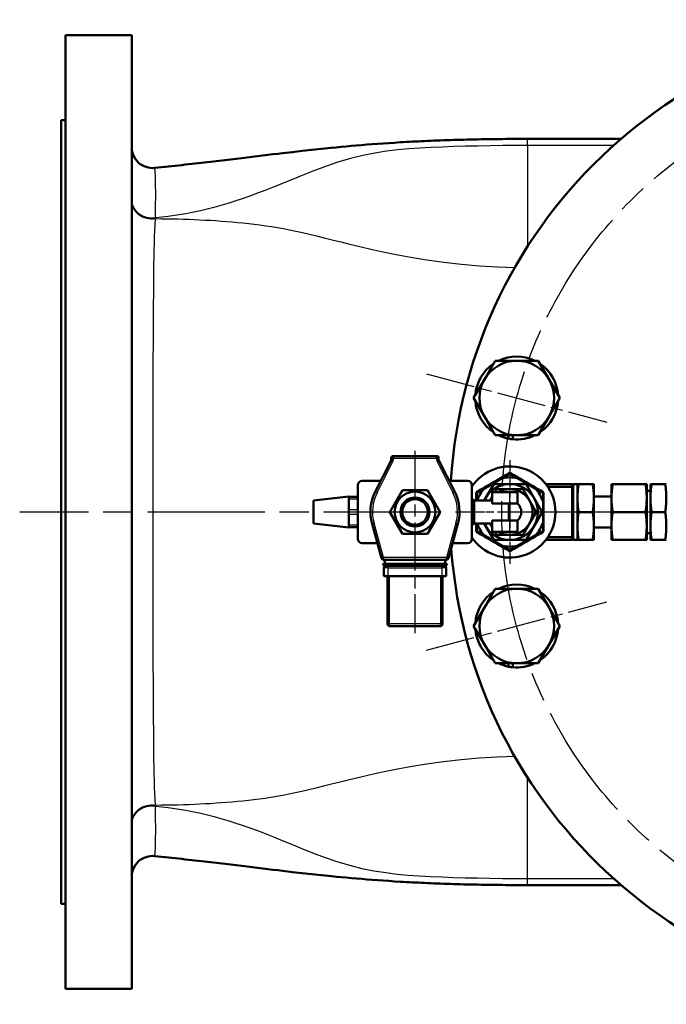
# Model space of a CAD drawing. Header units: millimetres. Extents: x 125 to 1848, y 446 to 2425.
# Tile 1 of 14: x 277 to 589, y 471 to 946. Entities that reach past the tile are written whole.
import ezdxf

# ---------------------------------------------------------------- set-up
doc = ezdxf.new("R2010")
doc.units = ezdxf.units.MM
doc.header["$LTSCALE"] = 10
doc.linetypes.add('CHAIN', pattern=[0.3543, 0.2362, -0.0295, 0.0591, -0.0295])
for name, color, linetype, lineweight in [('Gewinde(DIN)', 3, 'Continuous', 25), ('Mittellinie(DIN)', 4, 'CHAIN', 25), ('Mittelpunktmarkierung(DIN)', 4, 'CHAIN', 25), ('Sichtbare Kanten(DIN)', 7, 'Continuous', 50), ('Sichtbare tangentiale Kanten(DIN)', 3, 'Continuous', 25)]:
    doc.layers.add(name, color=color, linetype=linetype, lineweight=lineweight)

msp = doc.modelspace()

# ---------------------------------------------------------------- linework, layer by layer
at = {"layer": 'Gewinde(DIN)'}
msp.add_arc((467.46, 708.34), 7, 110, 20, dxfattribs=at)
at = {"layer": 'Mittellinie(DIN)', "linetype": 'CHAIN', "ltscale": 9.775055}
msp.add_line((467.46, 737.89), (467.46, 649.92), dxfattribs=at)
at = {"layer": 'Mittellinie(DIN)', "linetype": 'CHAIN', "ltscale": 23.990969}
msp.add_circle((721.8, 708.34), 212.5, dxfattribs=at)
at = {"layer": 'Mittelpunktmarkierung(DIN)', "linetype": 'CHAIN', "ltscale": 10.000767}
for p, q in [((473.07, 774.99), (560.01, 751.69)), ((473.07, 641.69), (560.01, 664.99))]:
    msp.add_line(p, q, dxfattribs=at)
at = {"layer": 'Mittelpunktmarkierung(DIN)', "linetype": 'CHAIN', "ltscale": 5.555937}
msp.add_line((513.23, 733.34), (513.23, 683.34), dxfattribs=at)
at = {"layer": 'Mittelpunktmarkierung(DIN)', "linetype": 'CHAIN', "ltscale": 23.990969}
msp.add_line((1159.99, 708.34), (276.73, 708.34), dxfattribs=at)
at = {"layer": 'Mittelpunktmarkierung(DIN)', "linetype": 'CHAIN', "ltscale": 6.166929}
msp.add_line((543.73, 708.34), (488.23, 708.34), dxfattribs=at)
at = {"layer": 'Sichtbare Kanten(DIN)'}
for p, q in [((298.8, 938.34), (330.8, 938.34)), ((298.8, 478.34), (298.8, 938.34)), ((330.8, 938.34), (330.8, 478.34)), ((296.8, 897.34), (296.8, 519.34)), ((296.8, 897.34), (298.8, 897.34)), ((521.8, 888.34), (566.86, 888.34)), ((500.95, 772.34), (506.15, 781.34)), ((506.15, 781.34), (516.54, 781.34)), ((516.54, 781.34), (526.93, 781.34)), ((526.93, 781.34), (532.13, 772.34)), ((495.75, 763.34), (500.95, 772.34)), ((532.13, 772.34), (537.32, 763.34)), ((500.95, 754.34), (495.75, 763.34)), ((537.32, 763.34), (532.13, 754.34)), ((506.15, 745.34), (500.95, 754.34)), ((532.13, 754.34), (526.93, 745.34)), ((516.54, 745.34), (506.15, 745.34)), ((512.65, 743.72), (512.65, 745.34)), ((514.65, 745.34), (514.65, 743.43)), ((526.93, 745.34), (516.54, 745.34)), ((455.93, 733.13), (448.29, 718.07)), ((456.04, 734.34), (456.04, 733.58)), ((477.88, 735.34), (457.04, 735.34)), ((478.88, 733.58), (478.88, 734.34)), ((486.63, 718.07), (478.99, 733.13)), ((441.96, 723.34), (450.96, 723.34)), ((483.96, 723.34), (492.96, 723.34)), ((500.96, 719.73), (509.5, 724.66)), ((509.5, 724.66), (512.73, 726.53)), ((513.73, 726.53), (516.96, 724.66)), ((516.96, 724.66), (525.5, 719.73)), ((439.96, 695.34), (439.96, 721.34)), ((455.34, 708.34), (461.4, 718.84)), ((461.4, 718.84), (473.52, 718.84)), ((473.52, 718.84), (479.59, 708.34)), ((494.96, 721.34), (494.96, 695.34)), ((497.73, 717.87), (500.96, 719.73)), ((505.43, 721.84), (500.8, 713.82)), ((504.73, 712.42), (504.73, 717.84)), ((513.23, 717.84), (504.73, 717.84)), ((521.02, 721.84), (505.43, 721.84)), ((506.88, 719.34), (506.01, 717.84)), ((513.23, 719.34), (506.88, 719.34)), ((519.58, 719.34), (513.23, 719.34)), ((513.23, 717.84), (516.89, 717.84)), ((516.89, 712.44), (516.89, 717.84)), ((522.75, 713.84), (519.58, 719.34)), ((528.82, 708.34), (521.02, 721.84)), ((525.5, 719.73), (528.73, 717.87)), ((530.6, 721.84), (543.23, 721.84)), ((531.61, 720.43), (543.23, 720.43)), ((543.23, 720.43), (543.23, 721.84)), ((543.23, 720.43), (543.23, 696.25)), ((545.86, 721.84), (544.03, 721.84)), ((546.42, 721.84), (545.86, 721.84)), ((545.86, 694.84), (545.86, 721.84)), ((545.86, 721.84), (545.86, 721.84)), ((546.42, 721.84), (553.21, 721.84)), ((553.76, 721.84), (553.21, 721.84)), ((553.77, 721.84), (553.76, 721.84)), ((553.77, 694.84), (553.77, 721.84)), ((562.82, 721.84), (562.27, 721.84)), ((562.27, 721.84), (562.27, 715.23)), ((562.82, 721.84), (578.71, 721.84)), ((579.27, 721.84), (578.71, 721.84)), ((579.27, 721.84), (579.27, 715.23)), ((579.27, 718.53), (581.08, 718.53)), ((581.08, 721.84), (581.08, 694.84)), ((581.64, 721.84), (581.08, 721.84)), ((581.08, 721.84), (581.08, 721.84)), ((588.16, 721.84), (581.64, 721.84)), ((588.72, 721.84), (588.16, 721.84)), ((418.46, 713.84), (435.46, 715.84)), ((418.46, 713.84), (418.46, 702.84)), ((435.46, 715.84), (435.46, 715.7)), ((439.96, 715.7), (435.46, 715.7)), ((435.46, 714.7), (435.46, 715.7)), ((435.46, 713.26), (435.46, 714.7)), ((435.46, 713.26), (435.46, 710.78)), ((496.06, 713.82), (494.96, 714.92)), ((496.06, 713.82), (496.06, 702.86)), ((496.06, 713.82), (504.73, 713.82)), ((497.23, 713.82), (497.23, 717)), ((503.7, 713.84), (503.69, 713.82)), ((504.73, 715.62), (503.7, 713.84)), ((525.93, 708.34), (522.75, 713.84)), ((529.23, 717), (529.23, 713.27)), ((529.23, 713.27), (529.23, 703.41)), ((553.77, 715.84), (562.27, 715.84)), ((562.27, 714.95), (562.27, 715.23)), ((562.27, 714.95), (562.27, 701.73)), ((579.27, 715.23), (579.27, 714.95)), ((579.27, 714.95), (579.27, 701.73)), ((435.46, 709.34), (435.46, 710.78)), ((435.46, 707.34), (435.46, 709.34)), ((461.4, 697.84), (455.34, 708.34)), ((479.59, 708.34), (473.52, 697.84)), ((504.73, 712.42), (512.76, 712.42)), ((512.76, 704.26), (512.76, 712.42)), ((521.02, 694.84), (528.82, 708.34)), ((522.75, 702.84), (525.93, 708.34)), ((546.42, 708.34), (553.21, 708.34)), ((562.82, 708.34), (578.71, 708.34)), ((588.16, 708.34), (581.64, 708.34)), ((435.46, 705.9), (435.46, 707.34)), ((435.46, 705.9), (435.46, 703.42)), ((435.46, 701.98), (435.46, 703.42)), ((512.76, 704.26), (504.73, 704.26)), ((504.73, 698.84), (504.73, 704.26)), ((516.89, 698.84), (516.89, 704.24)), ((529.23, 703.41), (529.23, 699.68)), ((418.46, 702.84), (435.46, 700.84)), ((435.46, 700.98), (435.46, 701.98)), ((435.46, 700.98), (439.96, 700.98)), ((435.46, 700.98), (435.46, 700.84)), ((446.72, 702.67), (451.26, 686.08)), ((483.66, 686.08), (488.2, 702.67)), ((496.06, 702.86), (494.96, 701.76)), ((496.06, 702.86), (504.73, 702.86)), ((497.23, 699.68), (497.23, 702.86)), ((500.96, 696.95), (497.73, 698.81)), ((500.8, 702.86), (505.43, 694.84)), ((503.69, 702.86), (503.7, 702.84)), ((503.7, 702.84), (504.73, 701.06)), ((513.23, 698.84), (504.73, 698.84)), ((506.01, 698.84), (506.88, 697.34)), ((513.23, 698.84), (516.89, 698.84)), ((519.58, 697.34), (522.75, 702.84)), ((528.73, 698.81), (525.5, 696.95)), ((553.77, 700.84), (562.27, 700.84)), ((562.27, 701.45), (562.27, 701.73)), ((562.27, 701.45), (562.27, 694.84)), ((579.27, 701.73), (579.27, 701.45)), ((579.27, 701.45), (579.27, 694.84)), ((473.52, 697.84), (461.4, 697.84)), ((509.5, 692.02), (500.96, 696.95)), ((505.43, 694.84), (521.02, 694.84)), ((506.88, 697.34), (513.23, 697.34)), ((513.23, 697.34), (519.58, 697.34)), ((525.5, 696.95), (516.96, 692.02)), ((530.6, 694.84), (543.23, 694.84)), ((531.61, 696.25), (543.23, 696.25)), ((543.23, 694.84), (543.23, 696.25)), ((545.86, 694.84), (544.03, 694.84)), ((545.86, 694.84), (546.42, 694.84)), ((545.86, 694.84), (545.86, 694.84)), ((546.42, 694.84), (553.21, 694.84)), ((553.21, 694.84), (553.76, 694.84)), ((553.77, 694.84), (553.76, 694.84)), ((562.27, 694.84), (562.82, 694.84)), ((562.82, 694.84), (578.71, 694.84)), ((578.71, 694.84), (579.27, 694.84)), ((579.27, 698.15), (581.08, 698.15)), ((581.08, 694.84), (581.64, 694.84)), ((581.08, 694.84), (581.08, 694.84)), ((588.16, 694.84), (581.64, 694.84)), ((588.16, 694.84), (588.72, 694.84)), ((449.27, 693.34), (441.96, 693.34)), ((492.96, 693.34), (485.65, 693.34)), ((512.73, 690.15), (509.5, 692.02)), ((516.96, 692.02), (513.73, 690.15)), ((452.22, 685.34), (482.7, 685.34)), ((452.96, 685.34), (452.96, 683.34)), ((481.96, 685.34), (481.96, 683.34)), ((451.96, 683.34), (452.96, 683.34)), ((452.46, 681.34), (452.46, 677.34)), ((452.96, 683.34), (481.96, 683.34)), ((452.96, 682.34), (481.96, 682.34)), ((481.96, 683.34), (482.96, 683.34)), ((482.46, 677.34), (482.46, 681.34)), ((454.46, 677.34), (452.46, 677.34)), ((454.21, 677.34), (454.21, 654.34)), ((480.46, 677.34), (454.46, 677.34)), ((482.46, 677.34), (480.46, 677.34)), ((480.71, 654.34), (480.71, 677.34)), ((500.95, 662.34), (506.15, 671.34)), ((506.15, 671.34), (516.54, 671.34)), ((516.54, 671.34), (526.93, 671.34)), ((526.93, 671.34), (532.13, 662.34)), ((495.75, 653.34), (500.95, 662.34)), ((532.13, 662.34), (537.32, 653.34)), ((455.21, 653.34), (479.71, 653.34)), ((500.95, 644.34), (495.75, 653.34)), ((537.32, 653.34), (532.13, 644.34)), ((506.15, 635.34), (500.95, 644.34)), ((532.13, 644.34), (526.93, 635.34)), ((516.54, 635.34), (506.15, 635.34)), ((512.65, 633.72), (512.65, 635.34)), ((514.65, 635.34), (514.65, 633.43)), ((526.93, 635.34), (516.54, 635.34)), ((521.8, 528.34), (566.86, 528.34)), ((296.8, 519.34), (298.8, 519.34)), ((298.8, 478.34), (330.8, 478.34))]:
    msp.add_line(p, q, dxfattribs=at)
at = {"layer": 'Sichtbare Kanten(DIN)', "flags": 128}
for points in [[(341.82, 874.33), (343.5, 874.5), (345.18, 874.68), (346.85, 874.85), (348.5, 875.03), (350.15, 875.2), (351.78, 875.38), (353.4, 875.56), (355.01, 875.73), (356.6, 875.91), (358.17, 876.08), (359.73, 876.26), (361.27, 876.43), (362.79, 876.61), (364.29, 876.78), (365.78, 876.95), (367.26, 877.12), (368.72, 877.29), (370.16, 877.46), (371.59, 877.63), (373.01, 877.8), (374.41, 877.96), (375.79, 878.13), (377.17, 878.29), (378.53, 878.45), (381.21, 878.78), (383.83, 879.09), (386.42, 879.41), (388.96, 879.71), (391.47, 880.02), (393.94, 880.32), (396.38, 880.61), (398.8, 880.9), (401.2, 881.18), (403.57, 881.46), (408.28, 882.01), (412.95, 882.54), (417.62, 883.06), (422.29, 883.55), (427, 884.03), (429.38, 884.26), (431.78, 884.49), (434.19, 884.71), (436.63, 884.93), (439.11, 885.15), (441.62, 885.36), (444.18, 885.56), (446.77, 885.77), (449.4, 885.96), (452.08, 886.15), (454.79, 886.33), (457.55, 886.51), (460.35, 886.68), (461.77, 886.77), (463.2, 886.85), (464.64, 886.93), (466.09, 887), (467.55, 887.08), (469.03, 887.15), (470.51, 887.22), (472.01, 887.29), (473.52, 887.36), (475.04, 887.43), (476.57, 887.49), (478.12, 887.55), (479.67, 887.61), (481.24, 887.67), (482.82, 887.72), (484.42, 887.78), (486.03, 887.83), (487.65, 887.88), (489.29, 887.92), (490.93, 887.96), (492.6, 888), (494.27, 888.04), (495.95, 888.08), (497.64, 888.11), (499.34, 888.15), (501.04, 888.17), (502.75, 888.2), (504.47, 888.23), (506.2, 888.25), (507.92, 888.27), (509.65, 888.28), (511.39, 888.3), (513.12, 888.31), (514.86, 888.32), (516.59, 888.33), (518.33, 888.34), (520.06, 888.34), (521.8, 888.34)], [(512.73, 726.53), (512.77, 726.55), (512.8, 726.57), (512.84, 726.58), (512.89, 726.6), (512.93, 726.61), (512.97, 726.63), (513.01, 726.64), (513.06, 726.65), (513.1, 726.65), (513.14, 726.66), (513.18, 726.66), (513.23, 726.66), (513.27, 726.66), (513.31, 726.66), (513.36, 726.65), (513.4, 726.65), (513.44, 726.64), (513.49, 726.63), (513.53, 726.61), (513.57, 726.6), (513.61, 726.58), (513.65, 726.57), (513.69, 726.55), (513.73, 726.53)], [(497.23, 717), (497.23, 717.04), (497.23, 717.09), (497.24, 717.13), (497.24, 717.17), (497.25, 717.22), (497.26, 717.26), (497.27, 717.3), (497.29, 717.34), (497.3, 717.38), (497.32, 717.42), (497.34, 717.46), (497.36, 717.5), (497.38, 717.54), (497.41, 717.57), (497.43, 717.61), (497.46, 717.64), (497.49, 717.67), (497.52, 717.71), (497.55, 717.74), (497.58, 717.77), (497.62, 717.79), (497.65, 717.82), (497.69, 717.84), (497.73, 717.87)], [(528.73, 717.87), (528.76, 717.84), (528.8, 717.82), (528.84, 717.79), (528.87, 717.77), (528.9, 717.74), (528.93, 717.71), (528.97, 717.67), (528.99, 717.64), (529.02, 717.61), (529.05, 717.57), (529.07, 717.54), (529.09, 717.5), (529.11, 717.46), (529.13, 717.42), (529.15, 717.38), (529.17, 717.34), (529.18, 717.3), (529.19, 717.26), (529.2, 717.22), (529.21, 717.17), (529.22, 717.13), (529.22, 717.09), (529.23, 717.04), (529.23, 717)], [(546.42, 708.34), (546.32, 708.98), (546.24, 709.59), (546.16, 710.19), (546.09, 710.78), (546.04, 711.34), (545.99, 711.9), (545.95, 712.45), (545.91, 712.98), (545.89, 713.52), (545.87, 714.04), (545.86, 714.57), (545.86, 715.09), (545.86, 715.61), (545.87, 716.14), (545.89, 716.66), (545.91, 717.2), (545.95, 717.73), (545.99, 718.28), (546.04, 718.84), (546.09, 719.41), (546.16, 719.99), (546.24, 720.59), (546.32, 721.2), (546.42, 721.84)], [(553.21, 721.84), (553.3, 721.2), (553.39, 720.59), (553.46, 719.99), (553.53, 719.41), (553.58, 718.84), (553.63, 718.28), (553.67, 717.73), (553.71, 717.2), (553.73, 716.66), (553.75, 716.14), (553.76, 715.61), (553.76, 715.09), (553.76, 714.57), (553.75, 714.04), (553.73, 713.52), (553.71, 712.98), (553.67, 712.45), (553.63, 711.9), (553.58, 711.34), (553.53, 710.78), (553.46, 710.19), (553.39, 709.59), (553.3, 708.98), (553.21, 708.34)], [(562.27, 715.23), (562.27, 715.49), (562.27, 715.76), (562.28, 716.02), (562.28, 716.29), (562.29, 716.55), (562.3, 716.82), (562.32, 717.08), (562.33, 717.35), (562.35, 717.62), (562.37, 717.88), (562.39, 718.15), (562.41, 718.42), (562.43, 718.69), (562.46, 718.97), (562.49, 719.24), (562.52, 719.52), (562.55, 719.8), (562.58, 720.08), (562.62, 720.37), (562.65, 720.65), (562.69, 720.94), (562.73, 721.24), (562.78, 721.54), (562.82, 721.84)], [(578.71, 721.84), (578.75, 721.54), (578.8, 721.24), (578.84, 720.94), (578.88, 720.65), (578.91, 720.37), (578.95, 720.08), (578.98, 719.8), (579.01, 719.52), (579.04, 719.24), (579.07, 718.97), (579.1, 718.69), (579.12, 718.42), (579.14, 718.15), (579.16, 717.88), (579.18, 717.62), (579.2, 717.35), (579.21, 717.08), (579.23, 716.82), (579.24, 716.55), (579.25, 716.29), (579.25, 716.02), (579.26, 715.76), (579.26, 715.49), (579.27, 715.23)], [(581.64, 708.34), (581.55, 708.98), (581.46, 709.59), (581.39, 710.19), (581.32, 710.78), (581.26, 711.34), (581.22, 711.9), (581.17, 712.45), (581.14, 712.98), (581.12, 713.52), (581.1, 714.04), (581.09, 714.57), (581.08, 715.09), (581.09, 715.61), (581.1, 716.14), (581.12, 716.66), (581.14, 717.2), (581.17, 717.73), (581.22, 718.28), (581.26, 718.84), (581.32, 719.41), (581.39, 719.99), (581.46, 720.59), (581.55, 721.2), (581.64, 721.84)], [(588.16, 721.84), (588.26, 721.2), (588.34, 720.59), (588.42, 719.99), (588.48, 719.41), (588.54, 718.84), (588.59, 718.28), (588.63, 717.73), (588.66, 717.2), (588.69, 716.66), (588.71, 716.14), (588.72, 715.61), (588.72, 715.09), (588.72, 714.57), (588.71, 714.04), (588.69, 713.52), (588.66, 712.98), (588.63, 712.45), (588.59, 711.9), (588.54, 711.34), (588.48, 710.78), (588.42, 710.19), (588.34, 709.59), (588.26, 708.98), (588.16, 708.34)], [(562.82, 708.34), (562.78, 708.64), (562.73, 708.94), (562.69, 709.24), (562.65, 709.53), (562.62, 709.81), (562.58, 710.1), (562.55, 710.38), (562.52, 710.66), (562.49, 710.94), (562.46, 711.21), (562.43, 711.49), (562.41, 711.76), (562.39, 712.03), (562.37, 712.3), (562.35, 712.56), (562.33, 712.83), (562.32, 713.1), (562.3, 713.36), (562.29, 713.63), (562.28, 713.89), (562.28, 714.16), (562.27, 714.42), (562.27, 714.69), (562.27, 714.95)], [(579.27, 714.95), (579.26, 714.69), (579.26, 714.42), (579.25, 714.16), (579.25, 713.89), (579.24, 713.63), (579.23, 713.36), (579.21, 713.1), (579.2, 712.83), (579.18, 712.56), (579.16, 712.3), (579.14, 712.03), (579.12, 711.76), (579.1, 711.49), (579.07, 711.21), (579.04, 710.94), (579.01, 710.66), (578.98, 710.38), (578.95, 710.1), (578.91, 709.81), (578.88, 709.53), (578.84, 709.24), (578.8, 708.94), (578.75, 708.64), (578.71, 708.34)], [(516.89, 712.44), (516.89, 712.44), (516.86, 712.44), (516.82, 712.44), (516.77, 712.44), (516.7, 712.44), (516.61, 712.44), (516.51, 712.44), (516.39, 712.44), (516.27, 712.44), (516.13, 712.44), (515.97, 712.44), (515.82, 712.44), (515.65, 712.45), (515.46, 712.45), (515.27, 712.45), (515.06, 712.45), (514.85, 712.45), (514.63, 712.45), (514.4, 712.45), (514.17, 712.45), (513.93, 712.45), (513.69, 712.45), (513.46, 712.45), (513.23, 712.45)], [(546.42, 694.84), (546.32, 695.48), (546.24, 696.09), (546.16, 696.69), (546.09, 697.28), (546.04, 697.84), (545.99, 698.4), (545.95, 698.95), (545.91, 699.48), (545.89, 700.02), (545.87, 700.54), (545.86, 701.07), (545.86, 701.59), (545.86, 702.11), (545.87, 702.64), (545.89, 703.16), (545.91, 703.7), (545.95, 704.23), (545.99, 704.78), (546.04, 705.34), (546.09, 705.9), (546.16, 706.49), (546.24, 707.09), (546.32, 707.7), (546.42, 708.34)], [(553.21, 708.34), (553.3, 707.7), (553.39, 707.09), (553.46, 706.49), (553.53, 705.9), (553.58, 705.34), (553.63, 704.78), (553.67, 704.23), (553.71, 703.7), (553.73, 703.16), (553.75, 702.64), (553.76, 702.11), (553.76, 701.59), (553.76, 701.07), (553.75, 700.54), (553.73, 700.02), (553.71, 699.48), (553.67, 698.95), (553.63, 698.4), (553.58, 697.84), (553.53, 697.28), (553.46, 696.69), (553.39, 696.09), (553.3, 695.48), (553.21, 694.84)], [(562.27, 701.73), (562.27, 701.99), (562.27, 702.26), (562.28, 702.52), (562.28, 702.79), (562.29, 703.05), (562.3, 703.32), (562.32, 703.58), (562.33, 703.85), (562.35, 704.12), (562.37, 704.38), (562.39, 704.65), (562.41, 704.92), (562.43, 705.19), (562.46, 705.47), (562.49, 705.74), (562.52, 706.02), (562.55, 706.3), (562.58, 706.58), (562.62, 706.87), (562.65, 707.15), (562.69, 707.44), (562.73, 707.74), (562.78, 708.04), (562.82, 708.34)], [(578.71, 708.34), (578.75, 708.04), (578.8, 707.74), (578.84, 707.44), (578.88, 707.15), (578.91, 706.87), (578.95, 706.58), (578.98, 706.3), (579.01, 706.02), (579.04, 705.74), (579.07, 705.47), (579.1, 705.19), (579.12, 704.92), (579.14, 704.65), (579.16, 704.38), (579.18, 704.12), (579.2, 703.85), (579.21, 703.58), (579.23, 703.32), (579.24, 703.05), (579.25, 702.79), (579.25, 702.52), (579.26, 702.26), (579.26, 701.99), (579.27, 701.73)], [(581.64, 694.84), (581.55, 695.48), (581.46, 696.09), (581.39, 696.69), (581.32, 697.28), (581.26, 697.84), (581.22, 698.4), (581.17, 698.95), (581.14, 699.48), (581.12, 700.02), (581.1, 700.54), (581.09, 701.07), (581.08, 701.59), (581.09, 702.11), (581.1, 702.64), (581.12, 703.16), (581.14, 703.7), (581.17, 704.23), (581.22, 704.78), (581.26, 705.34), (581.32, 705.9), (581.39, 706.49), (581.46, 707.09), (581.55, 707.7), (581.64, 708.34)], [(588.16, 708.34), (588.26, 707.7), (588.34, 707.09), (588.42, 706.49), (588.48, 705.9), (588.54, 705.34), (588.59, 704.78), (588.63, 704.23), (588.66, 703.7), (588.69, 703.16), (588.71, 702.64), (588.72, 702.11), (588.72, 701.59), (588.72, 701.07), (588.71, 700.54), (588.69, 700.02), (588.66, 699.48), (588.63, 698.95), (588.59, 698.4), (588.54, 697.84), (588.48, 697.28), (588.42, 696.69), (588.34, 696.09), (588.26, 695.48), (588.16, 694.84)], [(513.23, 704.23), (513.46, 704.23), (513.69, 704.23), (513.93, 704.23), (514.17, 704.23), (514.4, 704.23), (514.63, 704.23), (514.85, 704.23), (515.06, 704.23), (515.27, 704.23), (515.46, 704.23), (515.65, 704.24), (515.82, 704.24), (515.97, 704.24), (516.13, 704.24), (516.27, 704.24), (516.39, 704.24), (516.51, 704.24), (516.61, 704.24), (516.7, 704.24), (516.77, 704.24), (516.82, 704.24), (516.86, 704.24), (516.89, 704.24), (516.89, 704.24)], [(497.73, 698.81), (497.69, 698.84), (497.65, 698.86), (497.62, 698.89), (497.58, 698.91), (497.55, 698.94), (497.52, 698.97), (497.49, 699.01), (497.46, 699.04), (497.43, 699.07), (497.41, 699.11), (497.38, 699.14), (497.36, 699.18), (497.34, 699.22), (497.32, 699.26), (497.3, 699.3), (497.29, 699.34), (497.27, 699.38), (497.26, 699.42), (497.25, 699.46), (497.24, 699.51), (497.24, 699.55), (497.23, 699.59), (497.23, 699.64), (497.23, 699.68)], [(529.23, 699.68), (529.23, 699.64), (529.22, 699.59), (529.22, 699.55), (529.21, 699.51), (529.2, 699.46), (529.19, 699.42), (529.18, 699.38), (529.17, 699.34), (529.15, 699.3), (529.13, 699.26), (529.11, 699.22), (529.09, 699.18), (529.07, 699.14), (529.05, 699.11), (529.02, 699.07), (528.99, 699.04), (528.97, 699.01), (528.93, 698.97), (528.9, 698.94), (528.87, 698.91), (528.84, 698.89), (528.8, 698.86), (528.76, 698.84), (528.73, 698.81)], [(562.82, 694.84), (562.78, 695.14), (562.73, 695.44), (562.69, 695.74), (562.65, 696.03), (562.62, 696.31), (562.58, 696.6), (562.55, 696.88), (562.52, 697.16), (562.49, 697.44), (562.46, 697.71), (562.43, 697.99), (562.41, 698.26), (562.39, 698.53), (562.37, 698.8), (562.35, 699.06), (562.33, 699.33), (562.32, 699.6), (562.3, 699.86), (562.29, 700.13), (562.28, 700.39), (562.28, 700.66), (562.27, 700.92), (562.27, 701.19), (562.27, 701.45)], [(579.27, 701.45), (579.26, 701.19), (579.26, 700.92), (579.25, 700.66), (579.25, 700.39), (579.24, 700.13), (579.23, 699.86), (579.21, 699.6), (579.2, 699.33), (579.18, 699.06), (579.16, 698.8), (579.14, 698.53), (579.12, 698.26), (579.1, 697.99), (579.07, 697.71), (579.04, 697.44), (579.01, 697.16), (578.98, 696.88), (578.95, 696.6), (578.91, 696.31), (578.88, 696.03), (578.84, 695.74), (578.8, 695.44), (578.75, 695.14), (578.71, 694.84)], [(513.73, 690.15), (513.69, 690.13), (513.65, 690.11), (513.61, 690.1), (513.57, 690.08), (513.53, 690.07), (513.49, 690.05), (513.44, 690.04), (513.4, 690.03), (513.36, 690.03), (513.31, 690.02), (513.27, 690.02), (513.23, 690.02), (513.18, 690.02), (513.14, 690.02), (513.1, 690.03), (513.06, 690.03), (513.01, 690.04), (512.97, 690.05), (512.93, 690.07), (512.89, 690.08), (512.84, 690.1), (512.8, 690.11), (512.77, 690.13), (512.73, 690.15)], [(521.8, 528.34), (520.06, 528.34), (518.32, 528.34), (516.58, 528.35), (514.84, 528.36), (513.1, 528.37), (511.36, 528.38), (509.62, 528.4), (507.89, 528.41), (506.16, 528.43), (504.44, 528.45), (502.72, 528.48), (501.02, 528.5), (499.31, 528.53), (497.62, 528.56), (495.94, 528.6), (494.27, 528.63), (492.61, 528.67), (490.96, 528.71), (489.31, 528.76), (487.68, 528.8), (486.06, 528.85), (484.45, 528.9), (482.84, 528.96), (481.25, 529.01), (479.67, 529.07), (478.11, 529.13), (476.55, 529.19), (475.01, 529.25), (473.48, 529.32), (471.97, 529.39), (470.47, 529.46), (468.98, 529.53), (467.51, 529.6), (466.05, 529.68), (464.61, 529.75), (463.17, 529.83), (461.75, 529.91), (460.34, 529.99), (457.56, 530.16), (454.82, 530.34), (452.12, 530.52), (449.47, 530.71), (446.86, 530.91), (444.29, 531.11), (441.76, 531.31), (439.25, 531.52), (436.78, 531.73), (434.33, 531.95), (431.91, 532.18), (429.51, 532.4), (427.13, 532.64), (422.41, 533.12), (417.72, 533.61), (413.06, 534.13), (408.38, 534.66), (403.66, 535.21), (401.28, 535.49), (398.88, 535.77), (396.46, 536.06), (394.01, 536.36), (391.53, 536.66), (389.02, 536.96), (386.47, 537.27), (383.88, 537.58), (381.25, 537.9), (378.57, 538.22), (377.21, 538.38), (375.84, 538.55), (374.45, 538.71), (373.05, 538.88), (371.63, 539.05), (370.2, 539.22), (368.76, 539.38), (367.3, 539.56), (365.82, 539.73), (364.33, 539.9), (362.83, 540.07), (361.3, 540.24), (359.76, 540.42), (358.2, 540.59), (356.62, 540.77), (355.03, 540.95), (353.42, 541.12), (351.8, 541.3), (350.16, 541.47), (348.51, 541.65), (346.85, 541.83), (345.18, 542), (343.5, 542.18), (341.82, 542.35)]]:
    msp.add_lwpolyline(points, dxfattribs=at)
at = {"layer": 'Sichtbare Kanten(DIN)'}
for radius in [9.82, 7, 6.19]:
    msp.add_circle((467.46, 708.34), radius, dxfattribs=at)
for centre, radius, start, end in [((721.8, 708.34), 237.5, 184.2398, 176.3789), ((340.8, 884.28), 10, 180, 275.834), ((516.54, 763.34), 20, 124.1581, 175.8419), ((516.54, 763.34), 18, 90, 150), ((516.54, 763.34), 20, 64.1581, 115.8419), ((516.54, 763.34), 18, 30, 90), ((516.54, 763.34), 20, 4.1581, 55.8419), ((516.54, 763.34), 18, 150, 210), ((516.54, 763.34), 18, 330, 30), ((516.54, 763.34), 20, 184.1581, 235.8419), ((516.54, 763.34), 20, 304.1581, 355.8419), ((516.54, 763.34), 18, 210, 270), ((516.54, 763.34), 18, 270, 330), ((516.54, 763.34), 20, 244.1581, 258.794), ((516.54, 763.34), 20, 258.794, 264.5868), ((516.54, 763.34), 20, 264.5868, 295.8419), ((455.04, 733.58), 1, 333.0808, 0), ((457.04, 734.34), 1, 90, 180), ((477.88, 734.34), 1, 0, 90), ((479.88, 733.58), 1, 180, 206.9192), ((513.23, 708.34), 22, 213.8701, 146.1299), ((441.96, 721.34), 2, 90, 180), ((492.96, 721.34), 2, 0, 90), ((513.23, 708.34), 16.74, 77.1348, 102.8652), ((467.46, 708.34), 21.5, 153.0808, 195.2936), ((467.46, 708.34), 21.5, 344.7064, 26.9192), ((513.23, 708.34), 16.74, 137.1348, 160.9008), ((513.23, 708.34), 13.5, 203.942, 156.058), ((513.23, 708.34), 11, 90, 120.2726), ((513.23, 708.34), 11, 30, 90), ((513.23, 708.34), 16.74, 17.1348, 42.8652), ((544.03, 721.03), 0.81, 90, 172), ((513.23, 708.34), 11, 150, 150.1295), ((513.23, 708.34), 11, 140.5994, 150), ((513.23, 708.34), 11, 330, 30), ((513.23, 708.34), 4.11, 90, 96.5505), ((513.23, 708.34), 5.5, 311.8101, 48.1899), ((513.23, 708.34), 4.11, 263.4495, 270), ((513.23, 708.34), 16.74, 317.1348, 342.8652), ((513.23, 708.34), 16.74, 199.0992, 222.8652), ((513.23, 708.34), 11, 209.8705, 210), ((513.23, 708.34), 11, 210, 219.4006), ((513.23, 708.34), 11, 239.7274, 270), ((513.23, 708.34), 11, 270, 330), ((441.96, 695.34), 2, 180, 270), ((492.96, 695.34), 2, 270, 0), ((544.03, 695.65), 0.81, 188, 270), ((513.23, 708.34), 16.74, 257.1348, 282.8652), ((452.22, 686.34), 1, 195.2936, 270), ((482.7, 686.34), 1, 270, 344.7064), ((452.96, 683.34), 1, 180, 270), ((453.46, 681.34), 1, 90, 180), ((481.46, 681.34), 1, 0, 90), ((481.96, 683.34), 1, 270, 0), ((516.54, 653.34), 20, 124.1581, 175.8419), ((516.54, 653.34), 18, 90, 150), ((516.54, 653.34), 20, 64.1581, 115.8419), ((516.54, 653.34), 18, 30, 90), ((516.54, 653.34), 20, 4.1581, 55.8419), ((516.54, 653.34), 18, 150, 210), ((516.54, 653.34), 18, 330, 30), ((455.21, 654.34), 1, 180, 270), ((479.71, 654.34), 1, 270, 0), ((516.54, 653.34), 20, 184.1581, 235.8419), ((516.54, 653.34), 20, 304.1581, 355.8419), ((516.54, 653.34), 18, 210, 270), ((516.54, 653.34), 18, 270, 330), ((516.54, 653.34), 20, 244.1581, 258.794), ((516.54, 653.34), 20, 258.794, 264.5868), ((516.54, 653.34), 20, 264.5868, 295.8419), ((340.8, 532.4), 10, 84.1665, 180)]:
    msp.add_arc(centre, radius, start, end, dxfattribs=at)
at = {"layer": 'Sichtbare tangentiale Kanten(DIN)'}
for p, q in [((521.8, 885.16), (521.8, 888.34)), ((521.8, 885.16), (521.8, 836.43)), ((563.24, 885.16), (521.8, 885.16)), ((342.22, 849.88), (342.22, 850.3)), ((515.61, 826.27), (515.49, 826)), ((515.77, 826.49), (515.61, 826.27)), ((449.18, 717.62), (456.83, 732.67)), ((455.93, 733.13), (456.83, 732.67)), ((457.04, 734.34), (456.04, 734.34)), ((457.04, 733.58), (456.04, 733.58)), ((457.04, 735.34), (457.04, 734.34)), ((457.04, 733.58), (457.04, 734.34)), ((457.04, 734.34), (477.88, 734.34)), ((477.88, 734.34), (477.88, 735.34)), ((477.88, 734.34), (477.88, 733.58)), ((478.88, 734.34), (477.88, 734.34)), ((478.88, 733.58), (477.88, 733.58)), ((478.1, 732.67), (478.99, 733.13)), ((478.1, 732.67), (485.74, 717.62)), ((448.29, 718.07), (449.18, 717.62)), ((485.74, 717.62), (486.63, 718.07)), ((513.23, 712.45), (513.23, 717.84)), ((544.03, 694.84), (544.03, 721.84)), ((435.46, 714.7), (439.96, 714.7)), ((439.96, 709.34), (435.46, 709.34)), ((435.46, 707.34), (439.96, 707.34)), ((513.23, 698.84), (513.23, 704.23)), ((439.96, 701.98), (435.46, 701.98)), ((447.69, 702.93), (446.72, 702.67)), ((452.22, 686.34), (447.69, 702.93)), ((487.23, 702.93), (482.7, 686.34)), ((487.23, 702.93), (488.2, 702.67)), ((451.26, 686.08), (452.22, 686.34)), ((452.22, 686.34), (452.22, 685.34)), ((482.7, 686.34), (452.22, 686.34)), ((482.7, 686.34), (483.66, 686.08)), ((482.7, 685.34), (482.7, 686.34)), ((454.46, 681.34), (452.46, 681.34)), ((452.96, 682.34), (452.96, 683.34)), ((454.46, 681.34), (454.46, 682.34)), ((454.46, 677.34), (454.46, 681.34)), ((454.46, 681.34), (480.46, 681.34)), ((480.46, 682.34), (480.46, 681.34)), ((482.46, 681.34), (480.46, 681.34)), ((480.46, 681.34), (480.46, 677.34)), ((481.96, 683.34), (481.96, 682.34)), ((455.21, 654.34), (455.21, 677.34)), ((479.71, 677.34), (479.71, 654.34)), ((454.21, 654.34), (455.21, 654.34)), ((455.21, 654.34), (455.21, 653.34)), ((479.71, 654.34), (455.21, 654.34)), ((479.71, 653.34), (479.71, 654.34)), ((479.71, 654.34), (480.71, 654.34)), ((515.49, 590.68), (515.61, 590.41)), ((515.61, 590.41), (515.77, 590.19)), ((521.8, 531.52), (521.8, 580.25)), ((342.22, 566.38), (342.22, 566.81)), ((521.8, 531.52), (563.24, 531.52)), ((521.8, 528.34), (521.8, 531.52))]:
    msp.add_line(p, q, dxfattribs=at)
at = {"layer": 'Sichtbare tangentiale Kanten(DIN)', "flags": 128}
for points in [[(521.8, 885.16), (515.8, 885.14), (509.77, 885.09), (503.73, 885.01), (497.75, 884.9), (491.87, 884.76), (486.13, 884.6), (480.56, 884.42), (475.11, 884.18), (469.75, 883.88), (464.43, 883.5), (459.1, 883.01), (453.66, 882.36), (448.06, 881.5), (442.28, 880.37), (436.34, 878.92), (430.23, 877.11), (424.26, 875.07), (418.63, 872.96), (413.34, 870.84), (408.4, 868.81), (403.8, 866.91), (399.52, 865.2), (395.44, 863.6), (391.54, 862.13), (387.78, 860.75), (384.14, 859.48), (380.6, 858.29), (377.14, 857.2), (373.76, 856.19), (370.44, 855.26), (367.18, 854.42), (363.97, 853.65), (360.8, 852.96), (357.67, 852.34), (354.56, 851.79), (351.47, 851.32), (348.39, 850.91), (345.31, 850.57), (342.23, 850.3)], [(342.22, 850.3), (342.26, 852.24), (342.29, 854.1), (342.31, 855.88), (342.33, 857.59), (342.34, 859.21), (342.34, 860.76), (342.34, 862.22), (342.34, 863.6), (342.33, 864.9), (342.31, 866.12), (342.29, 867.25), (342.27, 868.3), (342.25, 869.26), (342.22, 870.15), (342.19, 870.94), (342.15, 871.66), (342.12, 872.29), (342.08, 872.84), (342.04, 873.3), (342, 873.67), (341.95, 873.96), (341.91, 874.17), (341.86, 874.29), (341.82, 874.33)], [(342.22, 566.81), (342.06, 569.64), (341.93, 572.57), (341.81, 575.61), (341.72, 578.75), (341.64, 581.99), (341.57, 585.33), (341.52, 588.78), (341.47, 592.32), (341.43, 595.97), (341.4, 599.72), (341.37, 603.57), (341.34, 607.53), (341.3, 611.58), (341.28, 615.71), (341.25, 619.92), (341.23, 624.21), (341.21, 628.58), (341.19, 633.02), (341.17, 637.53), (341.16, 642.11), (341.14, 646.76), (341.13, 651.46), (341.12, 656.23), (341.11, 661.05), (341.1, 665.91), (341.09, 670.8), (341.09, 675.73), (341.08, 680.67), (341.08, 685.63), (341.08, 690.61), (341.07, 695.6), (341.07, 700.63), (341.07, 705.66), (341.07, 710.71), (341.07, 715.76), (341.07, 720.81), (341.08, 725.84), (341.08, 730.86), (341.08, 735.85), (341.09, 740.81), (341.09, 745.72), (341.1, 750.6), (341.11, 755.43), (341.12, 760.23), (341.13, 764.98), (341.14, 769.69), (341.16, 774.35), (341.17, 778.95), (341.19, 783.49), (341.21, 787.95), (341.23, 792.35), (341.25, 796.66), (341.28, 800.89), (341.3, 805.02), (341.33, 809.06), (341.37, 813.01), (341.4, 816.85), (341.43, 820.61), (341.47, 824.26), (341.52, 827.82), (341.57, 831.28), (341.64, 834.64), (341.72, 837.9), (341.81, 841.05), (341.93, 844.1), (342.06, 847.04), (342.22, 849.88)], [(342.22, 849.88), (344.95, 849.85), (347.66, 849.82), (350.35, 849.77), (353.02, 849.71), (355.67, 849.64), (358.31, 849.55), (360.94, 849.45), (363.55, 849.33), (366.16, 849.2), (368.77, 849.06), (371.38, 848.89), (373.99, 848.71), (376.61, 848.51), (379.24, 848.29), (381.88, 848.05), (384.54, 847.79), (387.22, 847.5), (389.92, 847.18), (392.65, 846.83), (395.42, 846.45), (398.21, 846.03), (401.05, 845.57), (403.95, 845.05), (406.93, 844.47), (410, 843.83), (413.19, 843.12), (416.49, 842.34), (419.95, 841.5), (423.59, 840.59), (427.47, 839.63), (431.61, 838.6), (436.07, 837.51), (440.91, 836.35), (446.2, 835.13), (452.01, 833.85), (458.4, 832.55), (465.43, 831.23), (473.16, 829.94), (481.39, 828.81), (489.93, 827.87), (498.59, 827.13), (507.19, 826.6), (515.56, 826.29)], [(512.25, 726.97), (511.65, 726.62), (511.04, 726.26), (510.44, 725.9), (509.83, 725.55), (509.22, 725.19), (508.61, 724.83), (508, 724.48), (507.39, 724.12), (506.78, 723.76), (506.17, 723.41), (505.55, 723.05), (504.94, 722.7), (504.32, 722.34), (503.71, 721.99), (503.09, 721.64), (502.48, 721.28), (501.86, 720.93), (501.25, 720.58), (500.64, 720.23), (500.02, 719.89), (499.41, 719.54), (498.8, 719.19), (498.19, 718.85), (497.58, 718.5)], [(514.21, 726.97), (514.13, 727.01), (514.06, 727.05), (513.98, 727.09), (513.9, 727.12), (513.82, 727.15), (513.74, 727.17), (513.65, 727.19), (513.57, 727.21), (513.48, 727.22), (513.4, 727.23), (513.31, 727.24), (513.23, 727.24), (513.14, 727.24), (513.06, 727.23), (512.97, 727.22), (512.88, 727.21), (512.8, 727.19), (512.72, 727.17), (512.64, 727.14), (512.56, 727.12), (512.48, 727.08), (512.4, 727.05), (512.32, 727.01), (512.25, 726.97)], [(528.87, 718.5), (528.26, 718.85), (527.65, 719.19), (527.04, 719.54), (526.43, 719.89), (525.82, 720.23), (525.2, 720.58), (524.59, 720.93), (523.98, 721.28), (523.36, 721.64), (522.75, 721.99), (522.13, 722.34), (521.52, 722.7), (520.9, 723.05), (520.29, 723.41), (519.67, 723.76), (519.06, 724.12), (518.45, 724.48), (517.84, 724.83), (517.23, 725.19), (516.62, 725.55), (516.02, 725.9), (515.41, 726.26), (514.81, 726.62), (514.21, 726.97)], [(497.58, 718.5), (497.51, 718.46), (497.44, 718.41), (497.37, 718.36), (497.3, 718.31), (497.24, 718.25), (497.18, 718.2), (497.12, 718.13), (497.06, 718.07), (497, 718), (496.95, 717.93), (496.91, 717.86), (496.86, 717.79), (496.82, 717.71), (496.78, 717.64), (496.75, 717.56), (496.72, 717.48), (496.69, 717.4), (496.67, 717.31), (496.65, 717.23), (496.63, 717.15), (496.62, 717.06), (496.61, 716.98), (496.61, 716.89), (496.6, 716.81)], [(529.85, 716.81), (529.85, 716.89), (529.85, 716.98), (529.84, 717.06), (529.82, 717.15), (529.81, 717.23), (529.79, 717.31), (529.76, 717.4), (529.74, 717.48), (529.71, 717.56), (529.67, 717.64), (529.63, 717.71), (529.59, 717.79), (529.55, 717.86), (529.5, 717.93), (529.45, 718), (529.4, 718.07), (529.34, 718.13), (529.28, 718.2), (529.22, 718.25), (529.15, 718.31), (529.09, 718.36), (529.02, 718.41), (528.95, 718.46), (528.87, 718.5)], [(496.6, 716.81), (496.61, 716.68), (496.61, 716.56), (496.61, 716.44), (496.61, 716.31), (496.61, 716.19), (496.61, 716.06), (496.61, 715.94), (496.61, 715.81), (496.61, 715.69), (496.62, 715.57), (496.62, 715.44), (496.62, 715.32), (496.62, 715.19), (496.62, 715.07), (496.62, 714.94), (496.62, 714.82), (496.62, 714.69), (496.62, 714.57), (496.62, 714.44), (496.63, 714.32), (496.63, 714.19), (496.63, 714.07), (496.63, 713.94), (496.63, 713.82)], [(529.85, 699.87), (529.84, 700.57), (529.84, 701.27), (529.83, 701.98), (529.83, 702.68), (529.82, 703.38), (529.82, 704.09), (529.81, 704.8), (529.81, 705.5), (529.81, 706.21), (529.81, 706.92), (529.81, 707.63), (529.8, 708.34), (529.81, 709.05), (529.81, 709.76), (529.81, 710.47), (529.81, 711.18), (529.81, 711.89), (529.82, 712.59), (529.82, 713.3), (529.83, 714), (529.83, 714.71), (529.84, 715.41), (529.84, 716.11), (529.85, 716.81)], [(496.63, 702.86), (496.63, 702.74), (496.63, 702.61), (496.63, 702.49), (496.63, 702.36), (496.62, 702.24), (496.62, 702.11), (496.62, 701.99), (496.62, 701.86), (496.62, 701.74), (496.62, 701.61), (496.62, 701.49), (496.62, 701.36), (496.62, 701.24), (496.62, 701.11), (496.61, 700.99), (496.61, 700.87), (496.61, 700.74), (496.61, 700.62), (496.61, 700.49), (496.61, 700.37), (496.61, 700.24), (496.61, 700.12), (496.61, 700), (496.6, 699.87)], [(496.6, 699.87), (496.61, 699.79), (496.61, 699.7), (496.62, 699.62), (496.63, 699.53), (496.65, 699.45), (496.67, 699.37), (496.69, 699.28), (496.72, 699.2), (496.75, 699.12), (496.78, 699.04), (496.82, 698.97), (496.86, 698.89), (496.91, 698.82), (496.95, 698.75), (497, 698.68), (497.06, 698.61), (497.12, 698.55), (497.18, 698.49), (497.24, 698.43), (497.3, 698.37), (497.37, 698.32), (497.44, 698.27), (497.51, 698.22), (497.58, 698.18)], [(528.87, 698.18), (528.95, 698.22), (529.02, 698.27), (529.09, 698.32), (529.15, 698.37), (529.22, 698.43), (529.28, 698.48), (529.34, 698.55), (529.4, 698.61), (529.45, 698.68), (529.5, 698.75), (529.55, 698.82), (529.59, 698.89), (529.63, 698.97), (529.67, 699.04), (529.71, 699.12), (529.74, 699.2), (529.76, 699.28), (529.79, 699.37), (529.81, 699.45), (529.82, 699.53), (529.84, 699.62), (529.85, 699.7), (529.85, 699.79), (529.85, 699.87)], [(497.58, 698.18), (498.19, 697.83), (498.8, 697.49), (499.41, 697.14), (500.02, 696.79), (500.64, 696.45), (501.25, 696.1), (501.86, 695.75), (502.48, 695.4), (503.09, 695.05), (503.71, 694.69), (504.32, 694.34), (504.94, 693.98), (505.55, 693.63), (506.17, 693.27), (506.78, 692.92), (507.39, 692.56), (508, 692.2), (508.61, 691.85), (509.22, 691.49), (509.83, 691.13), (510.44, 690.78), (511.04, 690.42), (511.65, 690.06), (512.25, 689.71)], [(514.21, 689.71), (514.81, 690.06), (515.41, 690.42), (516.02, 690.78), (516.62, 691.13), (517.23, 691.49), (517.84, 691.85), (518.45, 692.2), (519.06, 692.56), (519.67, 692.92), (520.29, 693.27), (520.9, 693.63), (521.52, 693.98), (522.13, 694.34), (522.75, 694.69), (523.36, 695.04), (523.98, 695.4), (524.59, 695.75), (525.2, 696.1), (525.82, 696.45), (526.43, 696.79), (527.04, 697.14), (527.65, 697.49), (528.26, 697.83), (528.87, 698.18)], [(512.25, 689.71), (512.32, 689.67), (512.4, 689.63), (512.48, 689.6), (512.56, 689.56), (512.64, 689.54), (512.72, 689.51), (512.8, 689.49), (512.88, 689.47), (512.97, 689.46), (513.06, 689.45), (513.14, 689.44), (513.23, 689.44), (513.31, 689.44), (513.4, 689.45), (513.48, 689.46), (513.57, 689.47), (513.65, 689.49), (513.74, 689.51), (513.82, 689.54), (513.9, 689.56), (513.98, 689.59), (514.06, 689.63), (514.13, 689.67), (514.21, 689.71)], [(515.56, 590.39), (507.15, 590.08), (498.49, 589.54), (489.78, 588.79), (481.21, 587.84), (472.95, 586.7), (465.2, 585.41), (458.14, 584.08), (451.74, 582.77), (445.93, 581.49), (440.64, 580.26), (435.8, 579.1), (431.34, 578.01), (427.19, 576.99), (423.31, 576.02), (419.66, 575.11), (416.2, 574.27), (412.88, 573.49), (409.69, 572.78), (406.6, 572.14), (403.62, 571.57), (400.72, 571.06), (397.89, 570.6), (395.13, 570.19), (392.42, 569.82), (389.75, 569.48), (387.1, 569.17), (384.47, 568.89), (381.85, 568.63), (379.24, 568.39), (376.64, 568.18), (374.05, 567.98), (371.45, 567.8), (368.86, 567.63), (366.26, 567.49), (363.65, 567.36), (361.03, 567.24), (358.41, 567.14), (355.76, 567.05), (353.1, 566.98), (350.41, 566.92), (347.7, 566.87), (344.97, 566.83), (342.22, 566.81)], [(341.82, 542.35), (341.86, 542.39), (341.91, 542.51), (341.95, 542.72), (342, 543.01), (342.04, 543.39), (342.08, 543.85), (342.12, 544.39), (342.15, 545.02), (342.19, 545.74), (342.22, 546.54), (342.25, 547.42), (342.27, 548.39), (342.29, 549.43), (342.31, 550.57), (342.33, 551.78), (342.34, 553.08), (342.34, 554.46), (342.34, 555.92), (342.34, 557.47), (342.33, 559.1), (342.31, 560.8), (342.29, 562.58), (342.26, 564.45), (342.22, 566.38)], [(342.23, 566.38), (345.34, 566.11), (348.44, 565.77), (351.54, 565.36), (354.64, 564.88), (357.77, 564.33), (360.91, 563.71), (364.08, 563.01), (367.29, 562.24), (370.54, 561.4), (373.83, 560.47), (377.19, 559.47), (380.61, 558.39), (384.11, 557.22), (387.7, 555.96), (391.39, 554.61), (395.21, 553.17), (399.19, 551.62), (403.38, 549.94), (407.9, 548.08), (412.8, 546.06), (418.06, 543.95), (423.7, 541.82), (429.69, 539.75), (435.84, 537.9), (441.83, 536.42), (447.66, 535.26), (453.31, 534.37), (458.8, 533.7), (464.15, 533.2), (469.5, 532.81), (474.89, 532.51), (480.36, 532.27), (485.96, 532.08), (491.72, 531.92), (497.63, 531.78), (503.64, 531.67), (509.7, 531.59), (515.77, 531.54), (521.8, 531.52)]]:
    msp.add_lwpolyline(points, dxfattribs=at)
at = {"layer": 'Sichtbare tangentiale Kanten(DIN)'}
for centre, radius, start, end in [((455.04, 733.58), 2, 333.0808, 0), ((479.88, 733.58), 2, 180, 206.9192), ((467.46, 708.34), 20.5, 153.0808, 195.2936), ((467.46, 708.34), 20.5, 344.7064, 26.9192)]:
    msp.add_arc(centre, radius, start, end, dxfattribs=at)
for centre, major_axis, ratio, start_param, end_param in [((340.8, 858.68), (-10, 0), 0.846168, 0, 1.713415), ((340.8, 858.18), (-10, 0), 0.838981, 0, 1.713229), ((513.37, 826.32), (43.51, -24.63), 0.021195, 1.530738, 1.531443), ((512.23, 727.39), (0.5, -0.866), 0.207079, 5.098481, 6.283185), ((514.23, 727.39), (-0.5, -0.866), 0.207079, 0, 1.184705), ((497.23, 718.73), (0.5, -0.866), 0.207079, 0, 1.184705), ((529.23, 718.73), (-0.5, -0.866), 0.207079, 5.098481, 6.283185), ((496.23, 717), (1, 0), 0.207079, 5.098481, 6.283185), ((530.23, 717), (-1, 0), 0.207079, 0, 1.184705), ((496.23, 699.68), (1, 0), 0.207079, 0, 1.184705), ((497.23, 697.95), (0.5, 0.866), 0.207079, 5.098481, 6.283185), ((529.23, 697.95), (-0.5, 0.866), 0.207079, 0, 1.184705), ((530.23, 699.68), (-1, 0), 0.207079, 5.098481, 6.283185), ((512.23, 689.29), (0.5, 0.866), 0.207079, 0, 1.184705), ((514.23, 689.29), (-0.5, 0.866), 0.207079, 5.098481, 6.283185), ((513.37, 590.36), (-43.51, -24.63), 0.021194, 1.610149, 1.610854), ((340.8, 558.5), (-10, 0), 0.838952, 4.569949, 6.283185), ((340.8, 558.01), (-10, 0), 0.846139, 4.569763, 6.283185)]:
    msp.add_ellipse(centre, major_axis=major_axis, ratio=ratio, start_param=start_param, end_param=end_param, dxfattribs=at)

doc.saveas('drawing.dxf')
